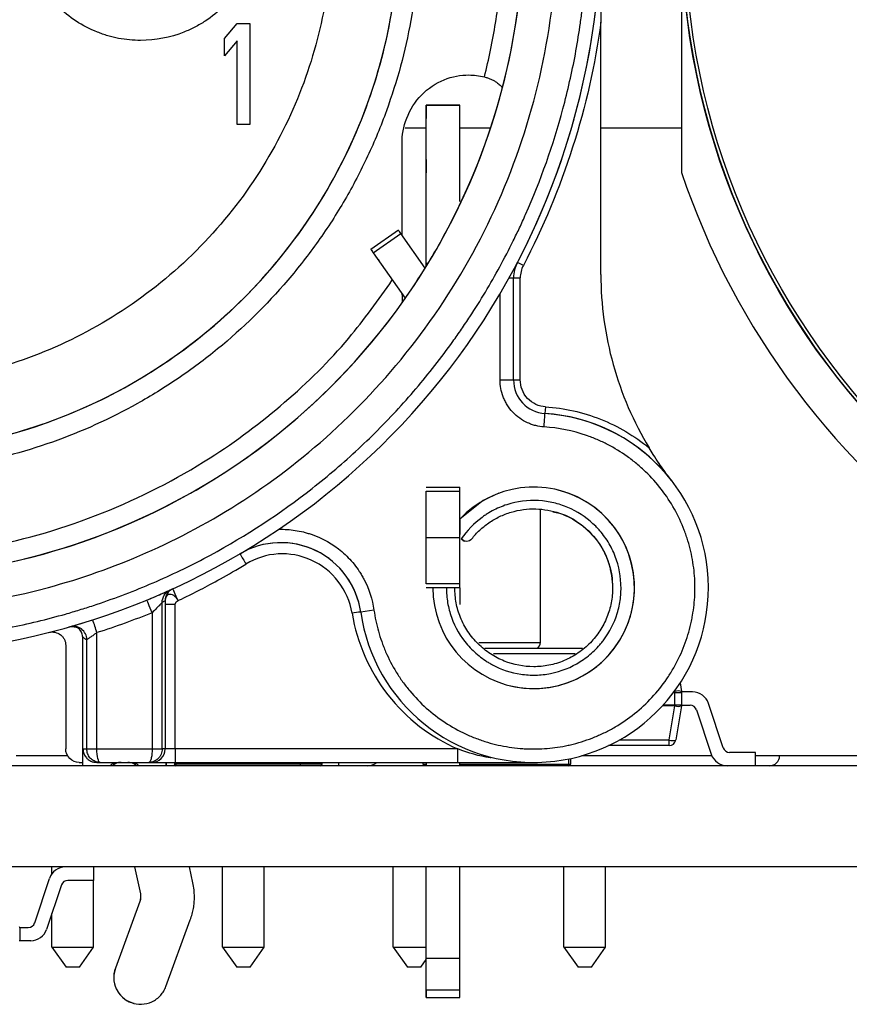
# Model space of a CAD drawing. Header units: millimetres. Extents: x 0 to 138, y -6 to 29.
# Tile 2 of 15: x 15 to 27, y -4 to 11. Entities that reach past the tile are written whole.
import ezdxf

# ---------------------------------------------------------------- set-up
doc = ezdxf.new("R2010")
doc.units = ezdxf.units.MM

msp = doc.modelspace()

# ---------------------------------------------------------------- linework, layer by layer
at = {"color": 7, "linetype": 'Continuous', "lineweight": 25}
for p, q in [((24.85, 17.735), (24.85, 8.834)), ((18.05, 10.827), (18.238, 11.05)), ((18.238, 11.05), (18.425, 11.05)), ((18.425, 11.05), (18.425, 9.55)), ((23.65, 7.315), (23.65, 11.07)), ((18.05, 10.571), (18.05, 10.827)), ((18.238, 10.795), (18.05, 10.571)), ((18.238, 9.55), (18.238, 10.795)), ((21.55, 9.837), (21.05, 9.837)), ((21.05, 7.434), (21.05, 9.833)), ((21.05, 9.833), (21.55, 9.833)), ((21.55, 8.399), (21.55, 9.833)), ((18.425, 9.55), (18.238, 9.55)), ((20.739, 9.5), (21.05, 9.5)), ((21.55, 9.5), (21.998, 9.5)), ((23.65, 9.5), (24.85, 9.5)), ((20.69, 7.898), (20.69, 9.265)), ((20.637, 7.974), (20.228, 7.687)), ((20.261, 7.639), (20.671, 7.926)), ((21.034, 7.408), (20.671, 7.926)), ((20.261, 7.639), (20.737, 6.96)), ((21.05, 7.481), (21.079, 7.481)), ((21.079, 7.481), (21.085, 7.491)), ((22.496, 7.449), (22.407, 7.495)), ((22.282, 7.263), (22.45, 7.263)), ((22.35, 5.744), (22.35, 7.263)), ((22.45, 5.744), (22.45, 7.263)), ((22.15, 5.744), (22.15, 7.032)), ((22.15, 5.744), (22.45, 5.744)), ((22.824, 5.344), (22.818, 5.245)), ((23.281, 5.172), (23.281, 5.172)), ((21.05, 4.15), (21.55, 4.15)), ((21.55, 2.709), (21.55, 4.15)), ((21.05, 2.709), (21.05, 4.091)), ((21.05, 4.091), (21.55, 4.091)), ((22.75, 1.835), (22.75, 3.812)), ((21.05, 3.4), (21.55, 3.4)), ((21.55, 2.709), (21.05, 2.709)), ((21.55, 2.65), (21.05, 2.65)), ((23.825, 2.65), (23.825, 2.65)), ((24.15, 2.65), (24.15, 2.65)), ((17.232, 2.606), (17.24, 2.614)), ((17.247, 2.621), (17.247, 2.621)), ((17.121, 0.25), (17.121, 2.432)), ((17.165, 2.406), (17.165, 0.25)), ((17.315, 0.25), (17.315, 2.406)), ((20.273, 2.316), (20.075, 2.289)), ((15.935, 1.925), (15.935, 0)), ((16.149, 0.25), (16.149, 1.982)), ((15.685, 1.792), (15.685, 0.25)), ((15.999, 0.25), (15.999, 1.877)), ((21.832, 1.835), (22.75, 1.835)), ((21.923, 1.75), (23.376, 1.75)), ((23.268, 1.665), (22.05, 1.665)), ((24.83, 1.233), (24.849, 1.108)), ((24.732, 1.092), (24.85, 1.092)), ((24.743, 1.108), (24.75, 1.108)), ((24.75, 1.108), (24.749, 1.115)), ((24.75, 0.892), (24.75, 1.108)), ((24.85, 1.1), (24.85, 0.9)), ((25.014, 1.1), (24.85, 1.1)), ((24.75, 0.892), (24.565, 0.892)), ((24.58, 0.908), (24.85, 0.908)), ((24.665, 0.384), (24.75, 0.892)), ((24.849, 0.892), (24.764, 0.384)), ((24.85, 0.9), (24.978, 0.9)), ((25.471, 0.268), (25.251, 0.929)), ((25.073, 0.832), (25.293, 0.171)), ((24.665, 0.3), (23.762, 0.3)), ((23.924, 0.384), (24.665, 0.384)), ((24.665, 0.3), (24.665, 0.384)), ((15.716, 0.15), (14.95, 0.15)), ((15.942, 0), (15.942, 0.25)), ((15.999, 0.25), (16.149, 0.25)), ((16.149, 0.25), (16.971, 0.25)), ((21.523, 0.25), (17.165, 0.25)), ((25.301, 0.15), (23.364, 0.15)), ((25.95, 0.2), (25.566, 0.2)), ((25.95, 0), (25.95, 0.2)), ((28.435, 0.15), (25.95, 0.15)), ((138, 0), (-0.05, 0)), ((15.885, 0.05), (15.935, 0.05)), ((16.146, 0.05), (16.965, 0.05)), ((17.178, 0), (17.178, 0.05)), ((17.185, 0), (17.185, 0.05)), ((17.206, 0), (17.204, 0.008)), ((19.5, 0.025), (17.3, 0.025)), ((17.315, 0.05), (21.523, 0.05)), ((17.325, 0.05), (17.325, 0)), ((19.175, 0.05), (19.175, 0)), ((19.5, 0.025), (19.5, 0.05)), ((19.75, 0), (19.75, 0.05)), ((21, 0.05), (21, 0.025)), ((21, 0.025), (21.05, 0.025)), ((21.05, 0.05), (21.05, 0)), ((21.55, 0), (21.55, 0.05)), ((21.55, 0.025), (23.2, 0.025)), ((22.019, 0.128), (22.019, 0.128)), ((23.175, 0), (23.175, 0.104)), ((23.2, 0.109), (23.2, 0.025)), ((138, -1.506), (-0.05, -1.506)), ((15.48, -1.606), (15.48, -1.506)), ((16.1, -1.506), (16.1, -1.706)), ((16.71, -1.506), (16.796, -1.908)), ((17.578, -1.741), (17.528, -1.506)), ((18.02, -2.7), (18.02, -1.506)), ((18.64, -2.7), (18.64, -1.506)), ((20.56, -2.7), (20.56, -1.506)), ((21.05, -3.335), (21.05, -1.506)), ((21.55, -3.335), (21.55, -1.506)), ((23.1, -2.7), (23.1, -1.506)), ((23.72, -2.7), (23.72, -1.506)), ((15.223, -2.338), (15.443, -1.677)), ((16.1, -1.706), (15.716, -1.706)), ((16.1, -2.7), (16.1, -1.706)), ((15.621, -1.774), (15.401, -2.435)), ((16.788, -2.019), (16.424, -3.013)), ((15.48, -2.7), (15.48, -2.199)), ((17.176, -3.287), (17.539, -2.293)), ((15, -2.414), (15, -2.406)), ((15, -2.406), (15.128, -2.406)), ((15, -2.414), (15, -2.606)), ((15.164, -2.606), (15, -2.606)), ((15.48, -2.7), (15.69, -3)), ((15.48, -2.7), (16.1, -2.7)), ((15.89, -3), (16.1, -2.7)), ((18.02, -2.7), (18.23, -3)), ((18.02, -2.7), (18.64, -2.7)), ((18.43, -3), (18.64, -2.7)), ((20.56, -2.7), (20.77, -3)), ((20.56, -2.7), (21.05, -2.7)), ((23.1, -2.7), (23.31, -3)), ((23.1, -2.7), (23.72, -2.7)), ((23.51, -3), (23.72, -2.7)), ((20.97, -3), (21.05, -2.886)), ((21.05, -2.865), (21.55, -2.865)), ((15.89, -3), (15.69, -3)), ((18.43, -3), (18.23, -3)), ((20.97, -3), (20.77, -3)), ((23.51, -3), (23.31, -3)), ((21.05, -3.335), (21.55, -3.335)), ((21.05, -3.45), (21.55, -3.45)), ((16.703, -3.538), (16.703, -3.538))]:
    msp.add_line(p, q, dxfattribs=at)
at = {"color": 7, "linetype": 'Continuous', "lineweight": 25, "flags": 128}
for points in [[(21.05, 9.833), (21.05, 9.837), (21.05, 9.831), (21.05, 9.816), (21.05, 9.791), (21.05, 9.76), (21.05, 9.722), (21.05, 9.681), (21.05, 9.637)], [(21.05, 9.026), (21.05, 8.992), (21.05, 8.958), (21.05, 8.927), (21.05, 8.899), (21.05, 8.874), (21.05, 8.854), (21.05, 8.839), (21.05, 8.83)], [(22.805, 5.045), (22.807, 5.084), (22.81, 5.121), (22.812, 5.156), (22.814, 5.186), (22.816, 5.211), (22.817, 5.229), (22.817, 5.241), (22.818, 5.245)], [(22.129, 4.057), (21.9, 3.949), (21.55, 3.67)], [(16.971, 2.279), (16.971, 1.143), (16.971, 0.25)], [(15.942, 0.25), (15.974, 0.25), (15.999, 0.25)], [(17.165, 0.25), (17.14, 0.25), (17.121, 0.25)], [(17.315, 0.25), (17.315, 0.211), (17.315, 0.173), (17.315, 0.139), (17.315, 0.109), (17.315, 0.084), (17.315, 0.065), (17.315, 0.054), (17.315, 0.05)], [(21.523, 0.05), (21.523, 0.054), (21.523, 0.065), (21.523, 0.084), (21.523, 0.109), (21.523, 0.139), (21.523, 0.173), (21.523, 0.211), (21.523, 0.25)], [(21.05, -3.335), (21.05, -3.382), (21.05, -3.419), (21.05, -3.442), (21.05, -3.45), (21.05, -3.442), (21.05, -3.419), (21.05, -3.382), (21.05, -3.335)]]:
    msp.add_lwpolyline(points, dxfattribs=at)
at = {"color": 7, "linetype": 'Continuous', "lineweight": 25}
for radius in [10.9, 10.85]:
    msp.add_circle((35.75, 12.5), radius, dxfattribs=at)
for centre, radius, start, end in [((35.75, 12.5), 10.9, 75.9638, 255.9638), ((12.75, 12.55), 10.9, 120, 60), ((12.75, 12.55), 9.75, 120, 60), ((12.75, 12.55), 9.75, 120, 324.6335), ((12.75, 12.55), 9.75, 345.3431, 60), ((12.75, 12.55), 7.9, 140.4477, 78.5311), ((12.75, 12.55), 10.9, 332.3705, 0), ((35.75, 12.5), 11.5, 198.5896, 235.326), ((35.75, 12.5), 11.5, 198.5896, 235.326), ((12.75, 12.55), 9.75, 329.0226, 331.8582), ((22.85, 7.263), 0.5, 152.3705, 180), ((22.85, 7.263), 0.5, 152.3705, 180), ((22.85, 5.744), 0.5, 180, 266.3009), ((22.85, 5.744), 0.5, 180, 266.3009), ((22.65, 2.65), 2.6, 187.9908, 86.3009), ((22.65, 2.65), 2.6, 37.8636, 86.3009), ((22.65, 2.65), 1.5, 180, 137.1666), ((22.65, 2.65), 1.5, 255.9638, 75.9638), ((18.887, 2.122), 1.2, 7.9908, 120.4763), ((20.732, 4.497), 2.796, 208.665, 212.2874), ((17.104, 2.372), 0.212, 56.4195, 64.4575), ((20.182, 1.062), 1.231, 94.9662, 101.0155), ((15.799, 1.877), 0.2, 359.9973, 105.9392), ((1.109, -2.75), 15.767, 17.4634, 18.1944), ((22.65, 1.835), 0.1, 301.3393, 0), ((24.799, 0.941), 0.174, 73.5119, 106.4881), ((24.75, 1.092), 0.1, 360, 8.7462), ((25.014, 0.85), 0.25, 18.4349, 90), ((24.799, 1.047), 0.163, 252.3317, 287.6683), ((24.75, 0.908), 0.1, 350.5377, 360), ((24.978, 0.8), 0.1, 18.4349, 90), ((24.978, 0.8), 0.1, 18.4349, 90), ((24.715, 0.538), 0.163, 252.3317, 287.6683), ((24.665, 0.4), 0.1, 270, 350.5377), ((16.965, 0.25), 0.2, 270.0073, 0.0044), ((25.53, 0.25), 0.25, 198.4349, 270), ((25.53, 0.25), 0.25, 198.4349, 270), ((25.566, 0.3), 0.1, 198.4349, 270), ((26.16, 0.15), 0.15, 270, 360), ((17.325, 0.025), 0.025, 180, 270), ((19.475, 0.025), 0.025, 270, 0), ((20.17, 0.25), 0.25, 270, 306.8677), ((23.175, 0.025), 0.025, 270, 0), ((15.68, -1.756), 0.25, 90, 161.5651), ((15.68, -1.756), 0.25, 90, 161.5651), ((15.716, -1.806), 0.1, 90, 161.5651), ((15.128, -2.306), 0.1, 270, 341.5651), ((15.128, -2.306), 0.1, 270, 341.5651), ((14.9, -2.414), 0.1, 360, 9.4623), ((15.164, -2.356), 0.25, 270, 341.5651), ((14.9, -2.598), 0.1, 351.2538, 360)]:
    msp.add_arc(centre, radius, start, end, dxfattribs=at)
for points, knots in [([(7.4, 21.816), (7.159, 21.677), (6.806, 21.455), (6.411, 21.172), (6.217, 21.025), (6.135, 20.96), (6.08, 20.917), (6.054, 20.896), (5.8, 20.691), (5.474, 20.405), (5.115, 20.049), (4.965, 19.891), (4.866, 19.785), (4.819, 19.733), (4.57, 19.455), (4.287, 19.11), (4.026, 18.748), (3.857, 18.503), (3.776, 18.38), (3.373, 17.74), (3.096, 17.204), (2.749, 16.365), (2.593, 15.94), (2.465, 15.506), (2.386, 15.215), (2.349, 15.066), (2.25, 14.63), (2.169, 14.191), (2.107, 13.674), (2.088, 13.451), (2.076, 13.303), (2.071, 13.226), (2.051, 12.864), (2.044, 12.43), (2.067, 11.924), (2.086, 11.672), (2.096, 11.563), (2.102, 11.491), (2.106, 11.454), (2.169, 10.865), (2.27, 10.319), (2.487, 9.512), (2.61, 9.114), (2.781, 8.658), (2.873, 8.433), (2.914, 8.337), (2.942, 8.273), (2.955, 8.242), (3.088, 7.944), (3.28, 7.555), (3.531, 7.116), (3.644, 6.93), (3.721, 6.807), (3.759, 6.748), (3.964, 6.436), (4.223, 6.073), (4.506, 5.728), (4.699, 5.501), (4.796, 5.391), (5.31, 4.836), (5.756, 4.429), (6.476, 3.877), (6.847, 3.617), (7.233, 3.381), (7.494, 3.229), (7.628, 3.154), (8.024, 2.946), (8.427, 2.754), (8.91, 2.561), (9.12, 2.484), (9.26, 2.435), (9.333, 2.41), (9.677, 2.297), (10.095, 2.178), (10.589, 2.069), (10.838, 2.022), (10.945, 2.003), (11.017, 1.991), (11.054, 1.985), (11.639, 1.893), (12.193, 1.85), (13.028, 1.85), (13.445, 1.866), (13.929, 1.914), (14.17, 1.944), (14.274, 1.959), (14.343, 1.969), (14.376, 1.974), (14.698, 2.025), (15.124, 2.109), (15.613, 2.238), (15.821, 2.3), (15.96, 2.343), (16.027, 2.364), (16.381, 2.481), (16.799, 2.638), (17.206, 2.821), (17.475, 2.949), (17.606, 3.014), (18.275, 3.367), (18.784, 3.693), (19.504, 4.245), (19.851, 4.536), (20.179, 4.848), (20.393, 5.06), (20.5, 5.171), (20.804, 5.499), (21.093, 5.839), (21.405, 6.255), (21.533, 6.438), (21.617, 6.561), (21.66, 6.625), (21.859, 6.928), (22.082, 7.301), (22.315, 7.75), (22.425, 7.978), (22.47, 8.077), (22.5, 8.143), (22.516, 8.178), (22.756, 8.718), (22.941, 9.243), (23.157, 10.05), (23.25, 10.456), (23.329, 10.936), (23.362, 11.177), (23.374, 11.281), (23.383, 11.35), (23.386, 11.383), (23.421, 11.707), (23.449, 12.141), (23.451, 12.647), (23.446, 12.864), (23.44, 13.009), (23.437, 13.079), (23.416, 13.451), (23.372, 13.896), (23.301, 14.336), (23.247, 14.629), (23.218, 14.773), (23.05, 15.51), (22.867, 16.086), (22.52, 16.924), (22.329, 17.335), (22.113, 17.732), (21.963, 17.994), (21.884, 18.126), (21.645, 18.504), (21.392, 18.872), (21.07, 19.281), (20.927, 19.452), (20.83, 19.565), (20.779, 19.623), (20.538, 19.893), (20.236, 20.205), (19.862, 20.547), (19.67, 20.712), (19.586, 20.781), (19.53, 20.828), (19.501, 20.851), (19.041, 21.223), (18.583, 21.538), (18.1, 21.816)], [0, 0, 0, 0, 0.015625, 0.023438, 0.027344, 0.029297, 0.029297, 0.03125, 0.03125, 0.046875, 0.054688, 0.058594, 0.058594, 0.0625, 0.0625, 0.078125, 0.085938, 0.085938, 0.09375, 0.09375, 0.125, 0.125, 0.140625, 0.148438, 0.148438, 0.15625, 0.15625, 0.171875, 0.179688, 0.183594, 0.183594, 0.1875, 0.1875, 0.203125, 0.210938, 0.214844, 0.216797, 0.216797, 0.21875, 0.21875, 0.25, 0.25, 0.265625, 0.273438, 0.277344, 0.279297, 0.279297, 0.28125, 0.28125, 0.296875, 0.304688, 0.308594, 0.308594, 0.3125, 0.3125, 0.328125, 0.335938, 0.335938, 0.34375, 0.34375, 0.375, 0.375, 0.390625, 0.398438, 0.398438, 0.40625, 0.40625, 0.421875, 0.429688, 0.433594, 0.433594, 0.4375, 0.4375, 0.453125, 0.460938, 0.464844, 0.466797, 0.466797, 0.46875, 0.46875, 0.5, 0.5, 0.515625, 0.523437, 0.527344, 0.529297, 0.529297, 0.53125, 0.53125, 0.546875, 0.554687, 0.558594, 0.558594, 0.5625, 0.5625, 0.578125, 0.585937, 0.585937, 0.59375, 0.59375, 0.625, 0.625, 0.640625, 0.648437, 0.648437, 0.65625, 0.65625, 0.671875, 0.679687, 0.683594, 0.683594, 0.6875, 0.6875, 0.703125, 0.710937, 0.714844, 0.716797, 0.716797, 0.71875, 0.71875, 0.75, 0.75, 0.765625, 0.773437, 0.777344, 0.779297, 0.779297, 0.78125, 0.78125, 0.796875, 0.804687, 0.808594, 0.808594, 0.8125, 0.8125, 0.828125, 0.835937, 0.835937, 0.84375, 0.84375, 0.875, 0.875, 0.890625, 0.898438, 0.898438, 0.90625, 0.90625, 0.921875, 0.929688, 0.933594, 0.933594, 0.9375, 0.9375, 0.953125, 0.960938, 0.964844, 0.966797, 0.966797, 0.96875, 0.96875, 1, 1, 1, 1]), ([(7.625, 21.427), (6.91, 21.014), (6.176, 20.476), (5.135, 19.429), (4.798, 19.04), (4.168, 18.18), (3.875, 17.709), (3.356, 16.691), (3.131, 16.143), (2.775, 14.986), (2.644, 14.377), (2.496, 13.121), (2.48, 12.475), (2.571, 11.18), (2.68, 10.53), (3.019, 9.264), (3.25, 8.647), (3.818, 7.48), (4.156, 6.928), (4.912, 5.915), (5.33, 5.453), (6.217, 4.629), (6.685, 4.267), (7.643, 3.644), (8.133, 3.383), (9.108, 2.954), (9.594, 2.785), (11.02, 2.399), (11.925, 2.3), (13.575, 2.3), (14.48, 2.399), (15.906, 2.785), (16.392, 2.954), (17.367, 3.383), (17.857, 3.644), (18.815, 4.267), (19.283, 4.629), (20.17, 5.453), (20.588, 5.915), (21.344, 6.928), (21.682, 7.48), (22.25, 8.647), (22.481, 9.264), (22.82, 10.53), (22.929, 11.18), (23.02, 12.475), (23.004, 13.121), (22.856, 14.377), (22.725, 14.986), (22.369, 16.143), (22.144, 16.691), (21.625, 17.709), (21.332, 18.18), (20.702, 19.04), (20.365, 19.429), (19.324, 20.476), (18.59, 21.014), (17.875, 21.427)], [0, 0, 0, 0, 0.0625, 0.0625, 0.09375, 0.09375, 0.125, 0.125, 0.15625, 0.15625, 0.1875, 0.1875, 0.21875, 0.21875, 0.25, 0.25, 0.28125, 0.28125, 0.3125, 0.3125, 0.34375, 0.34375, 0.375, 0.375, 0.40625, 0.40625, 0.4375, 0.4375, 0.5, 0.5, 0.5625, 0.5625, 0.59375, 0.59375, 0.625, 0.625, 0.65625, 0.65625, 0.6875, 0.6875, 0.71875, 0.71875, 0.75, 0.75, 0.78125, 0.78125, 0.8125, 0.8125, 0.84375, 0.84375, 0.875, 0.875, 0.90625, 0.90625, 0.9375, 0.9375, 1, 1, 1, 1]), ([(21.917, 10.256), (21.984, 10.522), (22.066, 10.923), (22.131, 11.395), (22.156, 11.633), (22.165, 11.735), (22.171, 11.803), (22.173, 11.836), (22.196, 12.159), (22.208, 12.589), (22.186, 13.091), (22.17, 13.306), (22.157, 13.45), (22.151, 13.519), (22.109, 13.89), (22.039, 14.33), (21.938, 14.765), (21.864, 15.053), (21.824, 15.194), (21.599, 15.921), (21.365, 16.48), (20.934, 17.284), (20.7, 17.674), (20.395, 18.108), (20.258, 18.29), (20.164, 18.41), (20.116, 18.47), (19.88, 18.759), (19.582, 19.091), (19.207, 19.453), (19.013, 19.627), (18.929, 19.7), (18.872, 19.749), (18.842, 19.774), (18.594, 19.982), (18.251, 20.243), (17.832, 20.52), (17.617, 20.651), (17.524, 20.705), (17.462, 20.742), (17.429, 20.76), (16.923, 21.046), (16.427, 21.273), (15.911, 21.456)], [0, 0, 0, 0, 0.0625, 0.09375, 0.109375, 0.117187, 0.117187, 0.125, 0.125, 0.1875, 0.21875, 0.234375, 0.234375, 0.25, 0.25, 0.3125, 0.34375, 0.34375, 0.375, 0.375, 0.5, 0.5, 0.5625, 0.59375, 0.609375, 0.609375, 0.625, 0.625, 0.6875, 0.71875, 0.734375, 0.742187, 0.742187, 0.75, 0.75, 0.8125, 0.84375, 0.859375, 0.867187, 0.867187, 0.875, 0.875, 1, 1, 1, 1]), ([(15.609, 20.235), (16.048, 20.072), (16.678, 19.775), (17.362, 19.338), (17.644, 19.131), (17.829, 18.988), (17.927, 18.91), (18.398, 18.516), (18.742, 18.171), (19.365, 17.42), (19.647, 17.012), (20.13, 16.16), (20.381, 15.606), (20.569, 15.023), (20.64, 14.787), (20.673, 14.667), (20.759, 14.327), (20.901, 13.644), (20.954, 12.951), (20.948, 12.252), (20.936, 12.017), (20.893, 11.554), (20.799, 10.864), (20.618, 10.192), (20.418, 9.642), (20.373, 9.525), (20.279, 9.298), (20.131, 8.962), (19.849, 8.422), (19.585, 8.012), (19.301, 7.612), (19.149, 7.417), (18.671, 6.856), (18.149, 6.344), (17.561, 5.905), (17.256, 5.698), (17.152, 5.631), (16.953, 5.508), (16.451, 5.213), (15.924, 4.974), (15.048, 4.665), (14.592, 4.546), (13.677, 4.389), (13.216, 4.35), (12.75, 4.35)], [0, 0, 0, 0, 0.0625, 0.09375, 0.109375, 0.109375, 0.125, 0.125, 0.1875, 0.1875, 0.25, 0.25, 0.3125, 0.328125, 0.328125, 0.34375, 0.34375, 0.375, 0.4375, 0.4375, 0.46875, 0.46875, 0.5, 0.5625, 0.5625, 0.578125, 0.578125, 0.59375, 0.625, 0.65625, 0.65625, 0.6875, 0.6875, 0.75, 0.78125, 0.78125, 0.796875, 0.796875, 0.8125, 0.875, 0.875, 0.9375, 0.9375, 1, 1, 1, 1]), ([(12.75, 19.45), (13.157, 19.45), (13.578, 19.414), (14.433, 19.256), (14.865, 19.134), (15.715, 18.797), (16.131, 18.583), (16.92, 18.067), (17.292, 17.766), (17.966, 17.092), (18.267, 16.72), (18.783, 15.931), (18.997, 15.515), (19.334, 14.665), (19.456, 14.233), (19.614, 13.378), (19.65, 12.957), (19.65, 12.143), (19.614, 11.722), (19.456, 10.867), (19.334, 10.435), (18.997, 9.585), (18.783, 9.169), (18.267, 8.38), (17.966, 8.008), (17.292, 7.334), (16.92, 7.033), (16.131, 6.517), (15.715, 6.303), (14.865, 5.966), (14.433, 5.844), (13.578, 5.686), (13.157, 5.65), (12.75, 5.65)], [0, 0, 0, 0, 0.0625, 0.0625, 0.125, 0.125, 0.1875, 0.1875, 0.25, 0.25, 0.3125, 0.3125, 0.375, 0.375, 0.4375, 0.4375, 0.5, 0.5, 0.5625, 0.5625, 0.625, 0.625, 0.6875, 0.6875, 0.75, 0.75, 0.8125, 0.8125, 0.875, 0.875, 0.9375, 0.9375, 1, 1, 1, 1]), ([(12.75, 4.65), (13.784, 4.65), (14.818, 4.856), (16.729, 5.647), (17.605, 6.233), (19.067, 7.695), (19.653, 8.571), (20.444, 10.482), (20.65, 11.516), (20.65, 12.55)], [0, 0, 0, 0, 0.25, 0.25, 0.5, 0.5, 0.75, 0.75, 1, 1, 1, 1]), ([(18.55, 12.55), (18.55, 12.439), (18.535, 12.275), (18.49, 12.089), (18.465, 12.01), (18.447, 11.958), (18.438, 11.934), (18.338, 11.681), (18.208, 11.483), (17.952, 11.227), (17.814, 11.115), (17.635, 11.01), (17.555, 10.971), (17.5, 10.946), (17.47, 10.933), (17.238, 10.841), (17.022, 10.8), (16.689, 10.8), (16.525, 10.815), (16.339, 10.86), (16.26, 10.885), (16.208, 10.903), (16.184, 10.912), (15.931, 11.012), (15.733, 11.142), (15.477, 11.398), (15.365, 11.536), (15.26, 11.715), (15.221, 11.795), (15.196, 11.85), (15.183, 11.88), (15.091, 12.113), (15.05, 12.327), (15.05, 12.55)], [0, 0, 0, 0, 0.0625, 0.09375, 0.109375, 0.109375, 0.125, 0.125, 0.25, 0.25, 0.3125, 0.34375, 0.359375, 0.359375, 0.375, 0.375, 0.5, 0.5, 0.5625, 0.59375, 0.609375, 0.609375, 0.625, 0.625, 0.75, 0.75, 0.8125, 0.84375, 0.859375, 0.859375, 0.875, 0.875, 1, 1, 1, 1]), ([(23.65, 12.55), (23.65, 12.41), (23.65, 12.173), (23.65, 11.795), (23.65, 11.441), (23.65, 11.185), (23.65, 11.07)], [0, 0, 0, 0, 0.2834054, 0.4828411, 0.7672215, 1, 1, 1, 1]), ([(23.65, 11.07), (23.564, 10.437), (23.424, 9.817), (23.036, 8.601), (22.792, 8.014), (22.496, 7.449)], [0, 0, 0, 0, 0.5, 0.5, 1, 1, 1, 1]), ([(20.69, 9.265), (20.69, 9.386), (20.712, 9.516), (20.808, 9.767), (20.884, 9.887), (21.077, 10.086), (21.195, 10.164), (21.439, 10.263), (21.565, 10.285), (21.683, 10.285)], [0, 0, 0, 0, 0.25, 0.25, 0.5, 0.5, 0.75, 0.75, 1, 1, 1, 1]), ([(21.917, 10.256), (21.933, 10.252), (21.965, 10.243), (22.012, 10.224), (22.058, 10.202), (22.109, 10.17), (22.134, 10.148), (22.15, 10.135)], [0, 0, 0, 0, 0.151897, 0.318138, 0.498479, 0.689253, 1, 1, 1, 1]), ([(22.183, 10.083), (22.183, 10.087), (22.183, 10.095), (22.172, 10.113), (22.157, 10.128), (22.15, 10.135)], [0, 0, 0, 0, 0.332658, 0.662223, 1, 1, 1, 1]), ([(20.671, 7.926), (20.664, 7.936), (20.649, 7.957), (20.639, 7.972), (20.639, 7.972), (20.639, 7.972)], [0, 0, 0, 0, 0.374924, 0.749849, 1, 1, 1, 1]), ([(20.261, 7.639), (20.256, 7.646), (20.247, 7.661), (20.236, 7.675), (20.228, 7.687), (20.227, 7.689), (20.235, 7.677), (20.252, 7.652), (20.278, 7.616), (20.309, 7.572), (20.331, 7.54), (20.343, 7.523)], [0, 0, 0, 0, 0.0826305, 0.1649833, 0.2502346, 0.3723264, 0.5001143, 0.6222043, 0.7499836, 0.8735723, 1, 1, 1, 1]), ([(21.05, 7.434), (21.057, 7.445), (21.07, 7.467), (21.076, 7.477), (21.079, 7.481)], [0, 0, 0, 0, 0.518656, 1, 1, 1, 1]), ([(12.75, 3.1), (13.341, 3.132), (14.53, 3.196), (16.255, 3.717), (17.743, 4.471), (18.953, 5.381), (19.868, 6.276), (20.337, 6.938), (20.546, 7.233)], [0, 0, 0, 0, 0.19281, 0.388308, 0.583951, 0.734999, 0.882035, 1, 1, 1, 1]), ([(23.65, 7.315), (23.65, 6.863), (23.712, 6.41), (23.954, 5.539), (24.135, 5.12), (24.368, 4.733)], [0, 0, 0, 0, 0.5, 0.5, 1, 1, 1, 1]), ([(20.701, 6.907), (20.7, 6.907), (20.699, 6.907), (20.698, 6.924), (20.696, 6.962), (20.695, 7.003), (20.694, 7.021)], [0, 0, 0, 0, 0.17097, 0.34056, 0.704638, 1, 1, 1, 1]), ([(22.805, 5.045), (22.762, 5.048), (22.7, 5.057), (22.639, 5.076), (22.599, 5.09), (22.581, 5.097), (22.476, 5.145), (22.402, 5.198), (22.308, 5.298), (22.266, 5.352), (22.233, 5.412), (22.213, 5.452), (22.203, 5.475), (22.165, 5.575), (22.15, 5.658), (22.15, 5.744)], [0, 0, 0, 0, 0.125, 0.1875, 0.1875, 0.25, 0.25, 0.5, 0.5, 0.625, 0.6875, 0.6875, 0.75, 0.75, 1, 1, 1, 1]), ([(22.824, 5.344), (22.779, 5.347), (22.73, 5.358), (22.638, 5.401), (22.594, 5.432), (22.522, 5.508), (22.494, 5.554), (22.458, 5.649), (22.45, 5.698), (22.45, 5.744)], [0, 0, 0, 0, 0.25, 0.25, 0.5, 0.5, 0.75, 0.75, 1, 1, 1, 1]), ([(22.824, 5.344), (23.107, 5.326), (23.381, 5.265), (23.908, 5.056), (24.15, 4.913), (24.368, 4.733)], [0, 0, 0, 0, 0.5, 0.5, 1, 1, 1, 1]), ([(20.273, 2.316), (20.288, 2.21), (20.321, 2.052), (20.378, 1.874), (20.406, 1.799), (20.426, 1.749), (20.435, 1.725), (20.492, 1.593), (20.571, 1.441), (20.666, 1.298), (20.733, 1.204), (20.768, 1.16), (20.882, 1.023), (20.963, 0.938), (21.139, 0.782), (21.234, 0.709), (21.43, 0.58), (21.582, 0.495), (21.769, 0.416), (21.851, 0.387), (21.907, 0.368), (21.936, 0.358), (22.069, 0.319), (22.229, 0.283), (22.42, 0.26), (22.503, 0.254), (22.558, 0.252), (22.587, 0.251), (22.719, 0.249), (22.876, 0.257), (23.058, 0.284), (23.135, 0.299), (23.187, 0.311), (23.211, 0.316), (23.348, 0.351), (23.508, 0.404), (23.662, 0.473), (23.763, 0.523), (23.811, 0.548), (24.066, 0.697), (24.249, 0.844), (24.49, 1.104), (24.6, 1.242), (24.694, 1.39), (24.753, 1.492), (24.782, 1.546), (24.856, 1.699), (24.92, 1.855), (24.974, 2.044), (24.992, 2.127), (25.004, 2.182), (25.01, 2.212), (25.032, 2.342), (25.049, 2.498), (25.051, 2.656), (25.048, 2.761), (25.045, 2.811), (25.03, 2.976), (25.004, 3.139), (24.954, 3.325), (24.929, 3.403), (24.911, 3.456), (24.902, 3.48), (24.85, 3.617), (24.801, 3.722), (24.687, 3.924), (24.624, 4.02), (24.479, 4.209), (24.361, 4.34), (24.229, 4.458), (24.139, 4.533), (24.09, 4.571), (23.949, 4.671), (23.803, 4.761), (23.621, 4.846), (23.542, 4.878), (23.488, 4.899), (23.459, 4.91), (23.23, 4.989), (23.02, 5.031), (22.805, 5.045)], [0, 0, 0, 0, 0.03125, 0.046875, 0.054687, 0.054687, 0.0625, 0.0625, 0.09375, 0.109375, 0.109375, 0.125, 0.125, 0.15625, 0.15625, 0.1875, 0.1875, 0.21875, 0.234375, 0.242187, 0.242187, 0.25, 0.25, 0.28125, 0.296875, 0.304687, 0.304687, 0.3125, 0.3125, 0.34375, 0.359375, 0.367187, 0.367187, 0.375, 0.375, 0.40625, 0.421875, 0.421875, 0.4375, 0.4375, 0.5, 0.5, 0.53125, 0.546875, 0.546875, 0.5625, 0.5625, 0.59375, 0.609375, 0.617187, 0.617187, 0.625, 0.625, 0.65625, 0.671875, 0.671875, 0.6875, 0.6875, 0.71875, 0.734375, 0.742187, 0.742187, 0.75, 0.75, 0.78125, 0.78125, 0.8125, 0.8125, 0.84375, 0.859375, 0.859375, 0.875, 0.875, 0.90625, 0.921875, 0.929688, 0.929688, 0.9375, 0.9375, 1, 1, 1, 1]), ([(24.703, 4.246), (24.665, 4.295), (24.601, 4.379), (24.511, 4.509), (24.437, 4.621), (24.389, 4.699), (24.368, 4.733)], [0, 0, 0, 0, 0.319679, 0.542137, 0.804094, 1, 1, 1, 1]), ([(21.35, 2.65), (21.35, 2.575), (21.36, 2.464), (21.383, 2.355), (21.402, 2.283), (21.413, 2.249), (21.48, 2.06), (21.56, 1.923), (21.717, 1.741), (21.803, 1.658), (21.915, 1.576), (21.966, 1.544), (22, 1.524), (22.019, 1.513), (22.168, 1.433), (22.309, 1.387), (22.532, 1.353), (22.643, 1.346), (22.754, 1.354), (22.828, 1.362), (22.863, 1.367), (23.06, 1.406), (23.208, 1.465), (23.411, 1.593), (23.506, 1.666), (23.603, 1.764), (23.642, 1.81), (23.668, 1.841), (23.681, 1.858), (23.782, 1.993), (23.849, 2.126), (23.915, 2.341), (23.939, 2.45), (23.948, 2.561), (23.95, 2.636), (23.95, 2.671), (23.941, 2.871), (23.905, 3.026), (23.808, 3.247), (23.75, 3.351), (23.667, 3.462), (23.628, 3.507), (23.601, 3.537), (23.586, 3.552), (23.467, 3.672), (23.346, 3.758), (23.142, 3.856), (23.038, 3.895), (22.93, 3.92), (22.856, 3.934), (22.822, 3.939), (22.622, 3.96), (22.464, 3.946), (22.231, 3.883), (22.12, 3.842), (21.998, 3.776), (21.947, 3.744), (21.914, 3.722), (21.896, 3.709), (21.76, 3.609), (21.657, 3.502), (21.573, 3.378)], [0, 0, 0, 0, 0.03125, 0.046875, 0.046875, 0.0625, 0.0625, 0.125, 0.125, 0.15625, 0.171875, 0.179687, 0.179687, 0.1875, 0.1875, 0.25, 0.25, 0.28125, 0.296875, 0.296875, 0.3125, 0.3125, 0.375, 0.375, 0.40625, 0.421875, 0.429687, 0.429687, 0.4375, 0.4375, 0.5, 0.5, 0.53125, 0.546875, 0.546875, 0.5625, 0.5625, 0.625, 0.625, 0.65625, 0.671875, 0.679687, 0.679687, 0.6875, 0.6875, 0.75, 0.75, 0.78125, 0.796875, 0.796875, 0.8125, 0.8125, 0.875, 0.875, 0.90625, 0.921875, 0.929687, 0.929687, 0.9375, 0.9375, 1, 1, 1, 1]), ([(21.728, 3.379), (21.747, 3.401), (21.784, 3.446), (21.846, 3.508), (21.912, 3.566), (22.008, 3.637), (22.14, 3.714), (22.372, 3.803), (22.679, 3.844), (23.039, 3.778), (23.357, 3.611), (23.57, 3.398), (23.699, 3.191), (23.771, 3.018), (23.817, 2.836), (23.822, 2.712), (23.825, 2.65)], [0, 0, 0, 0, 0.0302502, 0.0603242, 0.0903904, 0.1206172, 0.1844199, 0.2479799, 0.3761754, 0.4998951, 0.6203127, 0.7430726, 0.8070157, 0.8716555, 0.935588, 1, 1, 1, 1]), ([(21.55, 3.67), (21.55, 3.669), (21.55, 3.667), (21.55, 3.655), (21.55, 3.635), (21.55, 3.598), (21.55, 3.533), (21.55, 3.473), (21.55, 3.441)], [0, 0, 0, 0, 0.100966, 0.206499, 0.31765, 0.434935, 0.695603, 1, 1, 1, 1]), ([(22.933, 3.779), (22.968, 3.773), (23.122, 3.75), (23.366, 3.6), (23.622, 3.343), (23.792, 3.013), (23.814, 2.771), (23.825, 2.65)], [0, 0, 0, 0, 0.06745, 0.300587, 0.533725, 0.766862, 1, 1, 1, 1]), ([(18.857, 3.521), (18.94, 3.523), (19.062, 3.515), (19.202, 3.487), (19.261, 3.471), (19.301, 3.459), (19.319, 3.454), (19.507, 3.389), (19.659, 3.303), (19.862, 3.131), (19.953, 3.037), (20.043, 2.913), (20.078, 2.858), (20.101, 2.82), (20.112, 2.799), (20.2, 2.635), (20.25, 2.48), (20.273, 2.316)], [0, 0, 0, 0, 0.125, 0.1875, 0.21875, 0.21875, 0.25, 0.25, 0.5, 0.5, 0.625, 0.6875, 0.71875, 0.71875, 0.75, 0.75, 1, 1, 1, 1]), ([(21.728, 3.379), (21.71, 3.356), (21.681, 3.341), (21.621, 3.341), (21.592, 3.355), (21.573, 3.378)], [0, 0, 0, 0, 0.5, 0.5, 1, 1, 1, 1]), ([(21.573, 3.378), (21.578, 3.372), (21.588, 3.361), (21.606, 3.35), (21.62, 3.346), (21.626, 3.344)], [0, 0, 0, 0, 0.349206, 0.698412, 1, 1, 1, 1]), ([(20.075, 2.289), (20.048, 2.48), (19.974, 2.666), (19.746, 2.982), (19.592, 3.112), (19.24, 3.285), (19.041, 3.328), (18.646, 3.314), (18.45, 3.257), (18.278, 3.156)], [0, 0, 0, 0, 0.25, 0.25, 0.5, 0.5, 0.75, 0.75, 1, 1, 1, 1]), ([(19.947, 2.27), (19.917, 2.446), (19.848, 2.605), (19.633, 2.884), (19.499, 2.99), (19.182, 3.133), (19.016, 3.164), (18.673, 3.143), (18.514, 3.093), (18.368, 3.004)], [0, 0, 0, 0, 0.25, 0.25, 0.5, 0.5, 0.75, 0.75, 1, 1, 1, 1]), ([(17.358, 2.459), (17.41, 2.484), (17.523, 2.537), (17.863, 2.713), (18.091, 2.835), (18.368, 3.004)], [0, 0, 0, 0, 0.5, 0.5, 1, 1, 1, 1]), ([(23.825, 2.65), (23.824, 2.613), (23.822, 2.538), (23.806, 2.427), (23.779, 2.318), (23.73, 2.176), (23.642, 2.007), (23.497, 1.825), (23.316, 1.673), (23.106, 1.558), (22.88, 1.49), (22.577, 1.46), (22.273, 1.519), (22.001, 1.66), (21.817, 1.81), (21.665, 1.993), (21.556, 2.202), (21.487, 2.424), (21.479, 2.575), (21.475, 2.65)], [0, 0, 0, 0, 0.030456, 0.060705, 0.091026, 0.121699, 0.183172, 0.245077, 0.309805, 0.374469, 0.43912, 0.500255, 0.621163, 0.684646, 0.747979, 0.812801, 0.877481, 0.938766, 1, 1, 1, 1]), ([(21.55, 2.65), (21.55, 2.649), (21.55, 2.648), (21.55, 2.633), (21.55, 2.61), (21.55, 2.568), (21.55, 2.499), (21.55, 2.433), (21.55, 2.4)], [0, 0, 0, 0, 0.127516, 0.250158, 0.373006, 0.501118, 0.750512, 1, 1, 1, 1]), ([(16.893, 2.468), (16.937, 2.486), (16.978, 2.503), (17.062, 2.539), (17.1, 2.555), (17.166, 2.585), (17.191, 2.596), (17.23, 2.613), (17.24, 2.618), (17.241, 2.618)], [0, 0, 0, 0, 0.25, 0.25, 0.5, 0.5, 0.75, 0.75, 1, 1, 1, 1]), ([(17.121, 2.432), (17.121, 2.467), (17.131, 2.506), (17.173, 2.574), (17.205, 2.602), (17.241, 2.618)], [0, 0, 0, 0, 0.5, 0.5, 1, 1, 1, 1]), ([(17.195, 2.563), (17.195, 2.563), (17.194, 2.562), (17.192, 2.559), (17.192, 2.558), (17.189, 2.554), (17.189, 2.553), (17.186, 2.548), (17.186, 2.547), (17.184, 2.543), (17.182, 2.541), (17.18, 2.535), (17.18, 2.535), (17.178, 2.531), (17.178, 2.529), (17.175, 2.523), (17.173, 2.518), (17.171, 2.509), (17.171, 2.509), (17.17, 2.505), (17.169, 2.5), (17.167, 2.494), (17.165, 2.481), (17.164, 2.471), (17.164, 2.459)], [0, 0, 0, 0, 0.03125, 0.03125, 0.0625, 0.0625, 0.125, 0.125, 0.1875, 0.1875, 0.25, 0.25, 0.3125, 0.3125, 0.375, 0.375, 0.5, 0.5, 0.5625, 0.5625, 0.625, 0.75, 0.75, 1, 1, 1, 1]), ([(17.355, 2.464), (17.339, 2.494), (17.317, 2.519), (17.268, 2.55), (17.242, 2.555), (17.22, 2.549)], [0, 0, 0, 0, 0.5, 0.5, 1, 1, 1, 1]), ([(17.241, 2.618), (17.246, 2.62), (17.252, 2.623), (17.259, 2.626), (17.262, 2.628), (17.263, 2.628), (17.264, 2.629), (17.264, 2.629), (17.264, 2.629), (17.265, 2.629), (17.269, 2.631), (17.273, 2.633), (17.277, 2.635)], [0, 0, 0, 0, 0.25, 0.375, 0.4375, 0.46875, 0.484375, 0.492188, 0.492188, 0.5, 0.5, 1, 1, 1, 1]), ([(17.277, 2.635), (17.277, 2.635), (17.284, 2.619), (17.314, 2.552), (17.336, 2.505), (17.355, 2.464)], [0, 0, 0, 0, 0.5, 0.5, 1, 1, 1, 1]), ([(16.971, 2.279), (16.953, 2.324), (16.932, 2.376), (16.901, 2.45), (16.894, 2.468), (16.893, 2.468)], [0, 0, 0, 0, 0.5, 0.5, 1, 1, 1, 1]), ([(17.121, 2.432), (17.12, 2.431), (17.119, 2.429), (17.11, 2.419), (17.095, 2.404), (17.071, 2.38), (17.031, 2.337), (16.994, 2.301), (16.971, 2.279)], [0, 0, 0, 0, 0.099614, 0.207568, 0.327064, 0.460475, 0.663223, 1, 1, 1, 1]), ([(17.165, 2.406), (17.166, 2.406), (17.182, 2.406), (17.238, 2.406), (17.276, 2.406), (17.315, 2.406)], [0, 0, 0, 0, 0.5, 0.5, 1, 1, 1, 1]), ([(17.315, 2.406), (17.315, 2.408), (17.315, 2.412), (17.319, 2.425), (17.324, 2.434), (17.339, 2.451), (17.35, 2.457), (17.358, 2.459)], [0, 0, 0, 0, 0.25, 0.25, 0.5, 0.5, 1, 1, 1, 1]), ([(19.947, 2.27), (20.02, 1.829), (20.205, 1.408), (20.753, 0.705), (21.115, 0.425), (21.523, 0.25)], [0, 0, 0, 0, 0.5, 0.5, 1, 1, 1, 1]), ([(15.735, 2.067), (15.734, 2.066), (15.731, 2.066), (15.738, 2.068), (15.744, 2.069)], [0, 0, 0, 0, 0.099528, 1, 1, 1, 1]), ([(15.744, 2.069), (15.745, 2.07), (15.747, 2.07), (15.757, 2.073), (15.782, 2.08), (15.843, 2.098), (15.938, 2.127), (16.022, 2.153), (16.066, 2.167), (16.087, 2.173)], [0, 0, 0, 0, 0.085647, 0.170017, 0.254629, 0.504026, 0.751232, 0.87537, 1, 1, 1, 1]), ([(15.765, 2.072), (15.766, 2.072), (15.773, 2.073), (15.794, 2.073), (15.862, 2.061), (15.867, 2.053), (15.87, 2.049)], [0, 0, 0, 0, 0.0030772, 0.0334868, 0.4398284, 1, 1, 1, 1]), ([(15.436, 1.986), (15.451, 1.989), (15.48, 1.994), (15.541, 1.988), (15.598, 1.962), (15.642, 1.919), (15.666, 1.881), (15.682, 1.838), (15.684, 1.808), (15.685, 1.792)], [0, 0, 0, 0, 0.12411, 0.249924, 0.500793, 0.621097, 0.751451, 0.873914, 1, 1, 1, 1]), ([(15.935, 1.925), (15.934, 1.936), (15.933, 1.959), (15.92, 1.992), (15.901, 2.021), (15.883, 2.04), (15.871, 2.047), (15.869, 2.049)], [0, 0, 0, 0, 0.234024, 0.475185, 0.710963, 0.948997, 1, 1, 1, 1]), ([(16.149, 1.982), (16.138, 1.974), (16.117, 1.958), (16.088, 1.938), (16.064, 1.921), (16.037, 1.902), (16.007, 1.882), (16.002, 1.879), (15.999, 1.877)], [0, 0, 0, 0, 0.159517, 0.300318, 0.42258, 0.52658, 0.774962, 1, 1, 1, 1]), ([(15.885, 0.05), (15.833, 0.05), (15.781, 0.072), (15.707, 0.146), (15.685, 0.198), (15.685, 0.25)], [0, 0, 0, 0, 0.5, 0.5, 1, 1, 1, 1]), ([(15.942, 0.25), (15.943, 0.242), (15.943, 0.224), (15.949, 0.198), (15.959, 0.17), (15.973, 0.143), (15.991, 0.12), (16.017, 0.094), (16.054, 0.07), (16.1, 0.053), (16.132, 0.051), (16.146, 0.05)], [0, 0, 0, 0, 0.0654972, 0.1387601, 0.2217164, 0.3156985, 0.4216234, 0.5085235, 0.6939953, 0.8625948, 1, 1, 1, 1]), ([(16.198, 0.05), (16.185, 0.051), (16.159, 0.052), (16.123, 0.064), (16.092, 0.079), (16.067, 0.099), (16.036, 0.13), (16.006, 0.18), (16.001, 0.227), (15.999, 0.25)], [0, 0, 0, 0, 0.130375, 0.251277, 0.362729, 0.464758, 0.557405, 0.784254, 1, 1, 1, 1]), ([(16.198, 0.05), (16.185, 0.05), (16.173, 0.07), (16.154, 0.144), (16.149, 0.197), (16.149, 0.25)], [0, 0, 0, 0, 0.5, 0.5, 1, 1, 1, 1]), ([(16.971, 0.25), (16.971, 0.236), (16.97, 0.207), (16.967, 0.167), (16.962, 0.132), (16.954, 0.093), (16.94, 0.058), (16.928, 0.052), (16.922, 0.05)], [0, 0, 0, 0, 0.130268, 0.278345, 0.388646, 0.517665, 0.7721, 1, 1, 1, 1]), ([(17.121, 0.25), (17.12, 0.237), (17.119, 0.21), (17.107, 0.172), (17.087, 0.135), (17.053, 0.096), (16.999, 0.059), (16.949, 0.053), (16.922, 0.05)], [0, 0, 0, 0, 0.122968, 0.250057, 0.381534, 0.51764, 0.734992, 1, 1, 1, 1]), ([(16.971, 0.25), (17.01, 0.25), (17.049, 0.25), (17.104, 0.25), (17.12, 0.25), (17.121, 0.25)], [0, 0, 0, 0, 0.5, 0.5, 1, 1, 1, 1]), ([(22.018, 0.119), (22.012, 0.119), (21.842, 0.137), (21.679, 0.195), (21.523, 0.25)], [0, 0, 0, 0, 0.035613, 1, 1, 1, 1]), ([(16.34, 0), (16.356, 0.013), (16.382, 0.035), (16.427, 0.048), (16.454, 0.049), (16.467, 0.05)], [0, 0, 0, 0, 0.44646, 0.71818, 1, 1, 1, 1]), ([(16.51, 0.05), (16.493, 0.049), (16.464, 0.047), (16.435, 0.036), (16.407, 0.022), (16.393, 0.011), (16.381, 0)], [0, 0, 0, 0, 0.352269, 0.622507, 0.655271, 1, 1, 1, 1]), ([(16.739, 0), (16.726, 0.01), (16.702, 0.031), (16.656, 0.047), (16.625, 0.049), (16.61, 0.05)], [0, 0, 0, 0, 0.344856, 0.672437, 1, 1, 1, 1]), ([(16.653, 0.05), (16.666, 0.049), (16.693, 0.048), (16.738, 0.035), (16.764, 0.013), (16.78, 0)], [0, 0, 0, 0, 0.281739, 0.553441, 1, 1, 1, 1]), ([(16.965, 0.05), (16.967, 0.05), (17.005, 0.05), (17.134, 0.05), (17.224, 0.05), (17.315, 0.05)], [0, 0, 0, 0, 0.5, 0.5, 1, 1, 1, 1]), ([(21.523, 0.05), (21.584, 0.05), (21.665, 0.05), (21.813, 0.05), (21.867, 0.05), (21.954, 0.05), (21.984, 0.05), (22.047, 0.05), (22.081, 0.05), (22.237, 0.05), (22.344, 0.05), (22.522, 0.05), (22.594, 0.05), (22.65, 0.05)], [0, 0, 0, 0, 0.25, 0.25, 0.375, 0.375, 0.4375, 0.4375, 0.5, 0.5, 0.75, 0.75, 1, 1, 1, 1]), ([(17.6, -1.95), (17.599, -1.915), (17.598, -1.845), (17.585, -1.776), (17.578, -1.741)], [0, 0, 0, 0, 0.493364, 1, 1, 1, 1]), ([(17.539, -2.293), (17.549, -2.265), (17.568, -2.209), (17.587, -2.123), (17.599, -2.037), (17.6, -1.979), (17.6, -1.95)], [0, 0, 0, 0, 0.255073, 0.505438, 0.753067, 1, 1, 1, 1]), ([(16.424, -3.013), (16.419, -3.029), (16.409, -3.06), (16.401, -3.11), (16.399, -3.171), (16.408, -3.242), (16.443, -3.345), (16.524, -3.454), (16.659, -3.535), (16.815, -3.56), (16.946, -3.529), (17.04, -3.474), (17.099, -3.419), (17.146, -3.357), (17.166, -3.311), (17.176, -3.287)], [0, 0, 0, 0, 0.040065, 0.07998, 0.12038, 0.185136, 0.250684, 0.380296, 0.500042, 0.619787, 0.749399, 0.814123, 0.879703, 0.939633, 1, 1, 1, 1]), ([(16.424, -3.013), (16.412, -3.064), (16.387, -3.166), (16.428, -3.324), (16.523, -3.449), (16.624, -3.523), (16.69, -3.53), (16.704, -3.532)], [0, 0, 0, 0, 0.234312, 0.468623, 0.702935, 0.937246, 1, 1, 1, 1])]:
    msp.add_open_spline(points, degree=3, knots=knots, dxfattribs=at)
for points in [[(21.683, 10.285), (21.761, 10.285), (21.841, 10.275), (21.917, 10.256)], [(21.347, 7.951), (21.707, 8.624), (21.99, 9.345), (22.183, 10.083)], [(21.085, 7.491), (21.093, 7.504), (21.101, 7.518), (21.109, 7.532)], [(20.701, 6.907), (20.823, 7.079), (20.939, 7.255), (21.05, 7.434)], [(22.496, 7.449), (22.465, 7.391), (22.45, 7.329), (22.45, 7.263)], [(21.55, 2.65), (21.55, 2.65), (21.55, 2.672), (21.55, 2.709)], [(17.22, 2.549), (17.186, 2.541), (17.165, 2.506), (17.164, 2.459)], [(17.277, 2.635), (17.242, 2.619), (17.213, 2.592), (17.195, 2.564)], [(17.164, 2.459), (17.151, 2.448), (17.136, 2.439), (17.121, 2.432)], [(17.164, 2.459), (17.165, 2.449), (17.165, 2.43), (17.165, 2.406)], [(17.358, 2.459), (17.357, 2.46), (17.356, 2.462), (17.355, 2.464)], [(16.971, 2.279), (16.708, 2.172), (16.433, 2.072), (16.149, 1.982)], [(15.999, 1.877), (15.981, 1.876), (15.96, 1.892), (15.935, 1.925)], [(16.796, -1.908), (16.798, -1.927), (16.804, -1.964), (16.793, -2.001), (16.788, -2.019)], [(16.796, -1.908), (16.803, -1.945), (16.801, -1.984), (16.788, -2.019)], [(21.55, -3.45), (21.55, -3.45), (21.55, -3.403), (21.55, -3.335)]]:
    msp.add_open_spline(points, degree=3, dxfattribs=at)

doc.saveas('drawing.dxf')
